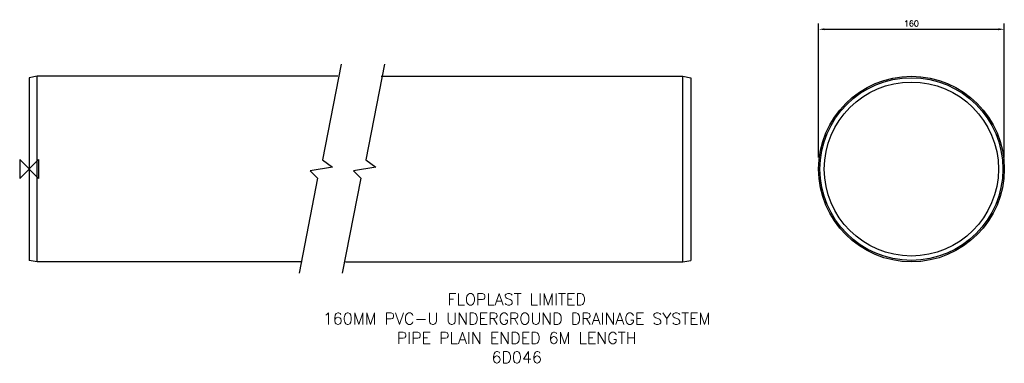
# Model space of a CAD drawing. Header units: millimetres. Extents: x -8 to 840, y -167 to 129.
import ezdxf

# ---------------------------------------------------------------- set-up
doc = ezdxf.new("R2010")
doc.units = ezdxf.units.MM
for name, color, linetype in [('DETAIL', 2, 'Continuous'), ('DIMS', 7, 'Continuous'), ('ORIGIN', 6, 'Continuous'), ('TEXT', 7, 'Continuous')]:
    doc.layers.add(name, color=color, linetype=linetype)
doc.styles.add('fastrack', font='simplex.shx')
doc.dimstyles.new('fastrack', dxfattribs={"dimtxt": 5, "dimasz": 5, "dimexe": 5, "dimexo": 10, "dimgap": 2.5, "dimtad": 1, "dimdec": 1, "dimtxsty": 'fastrack', "dimcen": 2.5, "dimadec": 0, "dimazin": 0, "dimtfac": 1, "dimtdec": 1, "dimtmove": 0, "dimatfit": 3, "dimfxl": 0, "dimarcsym": 0})

# ---------------------------------------------------------------- blocks, each defined once
blk = doc.blocks.new('*D1')
at = {"layer": 'Defpoints', "color": 0}
for p in [(839.87, 120.47), (679.87, 0), (839.87, 0)]:
    blk.add_point(p, dxfattribs=at)
at = {"layer": 'DIMS', "color": 0, "lineweight": -2}
for p, q in [((679.87, 10), (679.87, 125.47)), ((684.87, 120.47), (834.87, 120.47)), ((839.87, 10), (839.87, 125.47))]:
    blk.add_line(p, q, dxfattribs=at)
at = {"layer": 'DIMS', "color": 0}
for points in [[(684.87, 121.3), (684.87, 119.64), (679.87, 120.47)], [(834.87, 121.3), (834.87, 119.64), (839.87, 120.47)]]:
    blk.add_solid(points, dxfattribs=at)
at = {"layer": 'DIMS', "color": 0, "insert": (759.87, 125.47), "char_height": 5, "attachment_point": 5, "style": 'fastrack'}
blk.add_mtext('160', dxfattribs=at)

msp = doc.modelspace()

# ---------------------------------------------------------------- linework, layer by layer
at = {"layer": 'DETAIL'}
for p, q in [((7, 80), (0, 78.75)), ((0, 78.75), (0, -78.75)), ((265.9, 80), (7, 80)), ((7, -80), (7, 80)), ((303.14, 80), (563.04, 80)), ((563.04, -80), (563.04, 80)), ((563.04, 80), (570.04, 78.75)), ((570.04, 78.75), (570.04, -78.75)), ((7, -80), (0, -78.75)), ((235.2, -80), (7, -80)), ((272.44, -80), (563.04, -80)), ((563.04, -80), (570.04, -78.75))]:
    msp.add_line(p, q, dxfattribs=at)
for points in [[(268.78, 90.32), (252.8, 8.06), (261.28, 1.7), (242.2, -1.63), (248.37, -7.82), (232.49, -89.71)], [(306.02, 90.32), (290.04, 8.06), (298.52, 1.7), (279.45, -1.63), (285.61, -7.82), (269.73, -89.71)]]:
    msp.add_lwpolyline(points, dxfattribs=at)
for radius in [80, 78.75, 75]:
    msp.add_circle((759.87, 0), radius, dxfattribs=at)
at = {"layer": 'ORIGIN'}
msp.add_lwpolyline([(-8.1, -8.1), (8.1, 8.1), (8.1, -8.1), (-8.1, 8.1)], close=True, dxfattribs=at)

# ---------------------------------------------------------------- texts
at = {"layer": 'TEXT', "insert": (419.94, -107.3), "char_height": 10, "width": 398.7187, "attachment_point": 2}
msp.add_mtext('{\\Fsimplex|c0;FLOPLAST LIMITED\\P160MM PVC-U UNDERGROUND DRAINAGE SYSTEM \\PPIPE PLAIN ENDED 6M LENGTH\\P6D046}', dxfattribs=at)

# ---------------------------------------------------------------- dimensions: what is measured, and where the dimension line sits
at = {"layer": 'DIMS'}
dim = msp.add_linear_dim(base=(839.87, 120.47), p1=(679.87, 0), p2=(839.87, 0), dimstyle='fastrack', dxfattribs=at)
dim.commit()
dim.dimension.update_dxf_attribs({"geometry": '*D1', "text_midpoint": (759.87, 125.47)})

doc.saveas('drawing.dxf')
